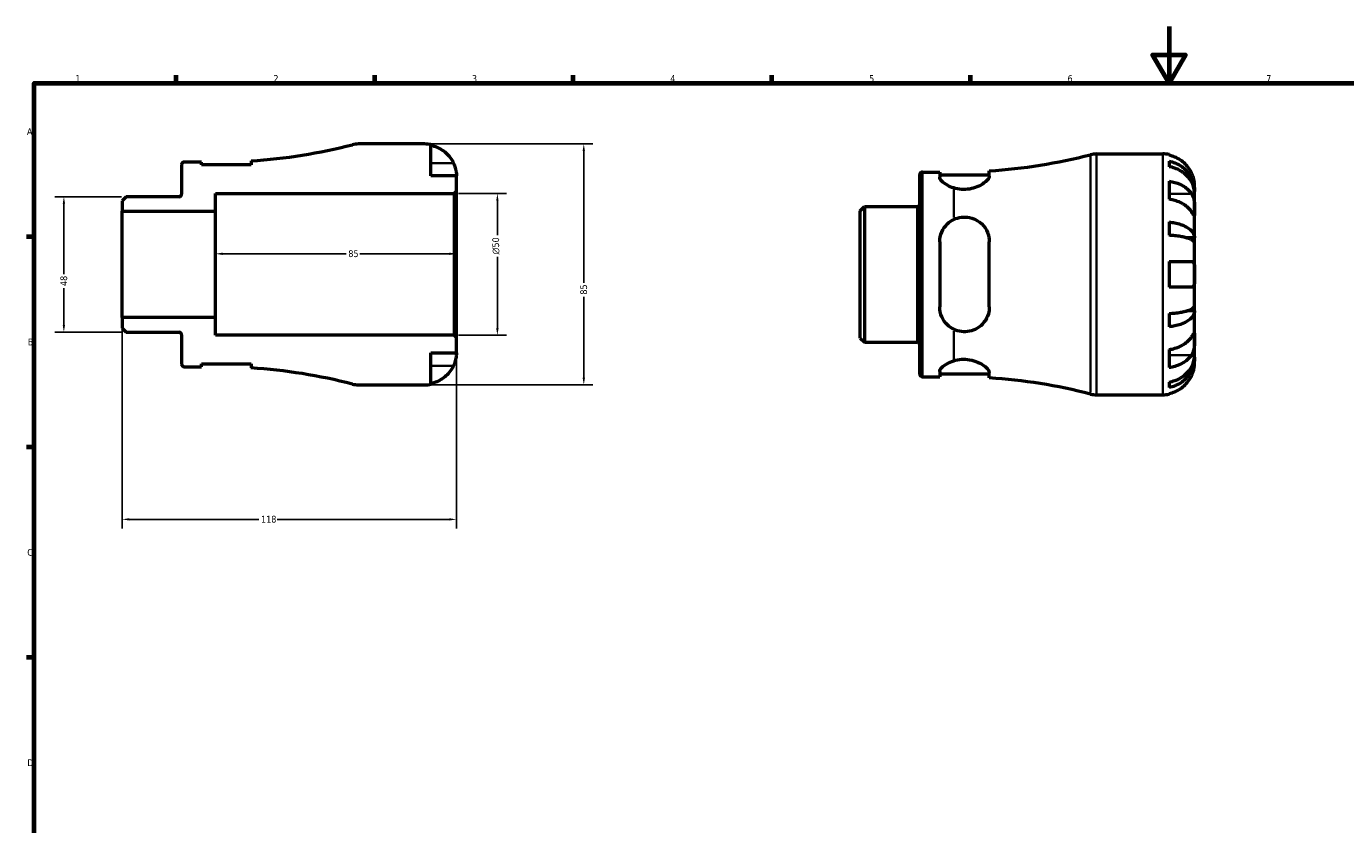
# Model space of a CAD drawing. Header units: millimetres. Extents: x -59 to 906, y -43 to 594.
# Tile 3 of 5: x 17 to 483, y 312 to 594. Entities that reach past the tile are written whole.
import ezdxf

# ---------------------------------------------------------------- set-up
doc = ezdxf.new("R2010")
doc.units = ezdxf.units.MM
for name, color, linetype, lineweight in [('Border (ANSI)', 7, 'Continuous', 70), ('Dimension (ANSI)', 7, 'Continuous', 25), ('Visible (ANSI)', 7, 'Continuous', 50), ('Visible Narrow (ANSI)', 7, 'Continuous', 35)]:
    doc.layers.add(name, color=color, linetype=linetype, lineweight=lineweight)
doc.styles.add('Note Text (ANSI)', font='tahoma.ttf')
doc.dimstyles.new('Default - mm (ANSI)', dxfattribs={"dimtxt": 2.4, "dimasz": 2.5, "dimexe": 3.175, "dimexo": 1.6002, "dimgap": 0.8, "dimtad": 0, "dimtoh": 1, "dimdec": 0, "dimrnd": 1e-08, "dimzin": 4, "dimdsep": 46, "dimtxsty": 'Note Text (ANSI)', "dimcen": 0.09, "dimdle": 10, "dimclrd": 256, "dimclre": 256, "dimclrt": 5, "dimadec": 1, "dimazin": 1, "dimtfac": 1.27, "dimtofl": 0, "dimtmove": 0, "dimatfit": 3, "dimfxl": 1, "dimtolj": 1, "dimtzin": 4, "dimlwd": -1, "dimlwe": -1, "dimarcsym": 0})

# ---------------------------------------------------------------- blocks, each defined once
blk = doc.blocks.new('Borders Default Border')
at = {"layer": 'Border (ANSI)'}
for p, q in [((70.08, 574), (70.08, 576.8)), ((140.17, 574), (140.17, 576.8)), ((210.25, 574), (210.25, 576.8)), ((280.33, 574), (280.33, 576.8)), ((350.42, 574), (350.42, 576.8)), ((20, 519.75), (17.2, 519.75)), ((20, 445.5), (17.2, 445.5)), ((20, 371.25), (17.2, 371.25))]:
    blk.add_line(p, q, dxfattribs=at)
at = {"layer": 'Border (ANSI)', "flags": 128}
for points in [[(420.5, 594), (420.5, 574), (414.73, 584), (426.27, 584), (420.5, 574)], [(20, 20), (20, 574), (821, 574), (821, 20), (20, 20)]]:
    blk.add_lwpolyline(points, dxfattribs=at)
at = {"layer": 'Border (ANSI)', "color": 5, "true_color": 0x0000ff, "char_height": 2.4, "attachment_point": 7, "style": 'Note Text (ANSI)'}
for s, insert in [('1', (34.5, 574.4)), ('2', (104.4, 574.4)), ('3', (174.46, 574.35)), ('4', (244.45, 574.4)), ('5', (314.67, 574.35)), ('6', (384.69, 574.35)), ('7', (454.8, 574.4)), ('A', (17.38, 555.68)), ('B', (17.67, 481.43)), ('C', (17.51, 407.13)), ('D', (17.52, 332.93))]:
    blk.add_mtext(s, dxfattribs=dict(at, insert=insert))
blk = doc.blocks.new('*D7')
at = {"layer": 'Defpoints', "color": 0, "transparency": 16777216}
for p in [(52.43, 533.9), (30.43, 486.1), (52.43, 486.1)]:
    blk.add_point(p, dxfattribs=at)
at = {"layer": 'Dimension (ANSI)', "transparency": 16777216}
for p, q in [((50.83, 533.9), (27.26, 533.9)), ((30.43, 531.4), (30.43, 506.6)), ((30.43, 488.6), (30.43, 501.58)), ((50.83, 486.1), (27.26, 486.1))]:
    blk.add_line(p, q, dxfattribs=at)
for points in [[(30.02, 531.4), (30.85, 531.4), (30.43, 533.9)], [(30.02, 488.6), (30.85, 488.6), (30.43, 486.1)]]:
    blk.add_solid(points, dxfattribs=at)
at = {"layer": 'Dimension (ANSI)', "color": 5, "transparency": 16777216, "insert": (29.18, 502.38), "char_height": 2.4, "attachment_point": 1, "rotation": 90, "style": 'Note Text (ANSI)'}
blk.add_mtext('\\A1;48', dxfattribs=at)
blk = doc.blocks.new('*D8')
at = {"layer": 'Defpoints', "color": 0, "transparency": 16777216}
for p in [(169, 513.74), (84, 510), (169, 510)]:
    blk.add_point(p, dxfattribs=at)
at = {"layer": 'Dimension (ANSI)', "transparency": 16777216}
for p, q in [((86.5, 513.74), (130.04, 513.74)), ((166.5, 513.74), (134.95, 513.74))]:
    blk.add_line(p, q, dxfattribs=at)
for points in [[(86.5, 514.16), (86.5, 513.32), (84, 513.74)], [(166.5, 514.16), (166.5, 513.32), (169, 513.74)]]:
    blk.add_solid(points, dxfattribs=at)
at = {"layer": 'Dimension (ANSI)', "color": 5, "transparency": 16777216, "insert": (130.84, 514.99), "char_height": 2.4, "attachment_point": 1, "style": 'Note Text (ANSI)'}
blk.add_mtext('\\A1;85', dxfattribs=at)
blk = doc.blocks.new('*D9')
at = {"layer": 'Defpoints', "color": 0, "transparency": 16777216}
for p in [(168.15, 535), (183.44, 535), (168.15, 485)]:
    blk.add_point(p, dxfattribs=at)
at = {"layer": 'Dimension (ANSI)', "transparency": 16777216}
for p, q in [((169.75, 535), (186.62, 535)), ((183.44, 532.5), (183.44, 520.33)), ((183.44, 487.5), (183.44, 512.67)), ((169.75, 485), (186.62, 485))]:
    blk.add_line(p, q, dxfattribs=at)
for points in [[(183.03, 532.5), (183.86, 532.5), (183.44, 535)], [(183.03, 487.5), (183.86, 487.5), (183.44, 485)]]:
    blk.add_solid(points, dxfattribs=at)
at = {"layer": 'Dimension (ANSI)', "color": 5, "transparency": 16777216, "insert": (181.64, 513.47), "char_height": 2.4, "attachment_point": 1, "rotation": 90, "style": 'Note Text (ANSI)'}
blk.add_mtext('\\A1;{\\fAIGDT|b0|i0;\\H2.4000;\\ln}\\fTahoma|b0|i0;\\H2.4000;50', dxfattribs=at)
blk = doc.blocks.new('*D10')
at = {"layer": 'Defpoints', "color": 0, "transparency": 16777216}
for p in [(157.75, 552.5), (157.75, 467.5), (213.94, 467.5)]:
    blk.add_point(p, dxfattribs=at)
at = {"layer": 'Dimension (ANSI)', "transparency": 16777216}
for p, q in [((159.35, 552.5), (217.12, 552.5)), ((213.94, 550), (213.94, 503.46)), ((213.94, 470), (213.94, 498.54)), ((159.35, 467.5), (217.12, 467.5))]:
    blk.add_line(p, q, dxfattribs=at)
for points in [[(213.52, 550), (214.36, 550), (213.94, 552.5)], [(213.52, 470), (214.36, 470), (213.94, 467.5)]]:
    blk.add_solid(points, dxfattribs=at)
at = {"layer": 'Dimension (ANSI)', "color": 5, "transparency": 16777216, "insert": (212.69, 499.34), "char_height": 2.4, "attachment_point": 1, "rotation": 90, "style": 'Note Text (ANSI)'}
blk.add_mtext('\\A1;85', dxfattribs=at)
blk = doc.blocks.new('*D11')
at = {"layer": 'Defpoints', "color": 0, "transparency": 16777216}
for p in [(51, 491.25), (169, 484.15), (51, 420.01)]:
    blk.add_point(p, dxfattribs=at)
at = {"layer": 'Dimension (ANSI)', "transparency": 16777216}
for p, q in [((51, 489.65), (51, 416.84)), ((169, 482.55), (169, 416.84)), ((53.5, 420.01), (99.24, 420.01)), ((166.5, 420.01), (105.76, 420.01))]:
    blk.add_line(p, q, dxfattribs=at)
for points in [[(53.5, 420.43), (53.5, 419.6), (51, 420.01)], [(166.5, 420.43), (166.5, 419.6), (169, 420.01)]]:
    blk.add_solid(points, dxfattribs=at)
at = {"layer": 'Dimension (ANSI)', "color": 5, "transparency": 16777216, "insert": (100.04, 421.27), "char_height": 2.4, "attachment_point": 1, "style": 'Note Text (ANSI)'}
blk.add_mtext('\\A1;118', dxfattribs=at)

msp = doc.modelspace()

# ---------------------------------------------------------------- linework, layer by layer
at = {"layer": 'Visible (ANSI)'}
for p, q in [((157.75, 552.5), (134.39, 552.5)), ((160, 541.25), (160, 552.27)), ((72, 545.2), (72, 534.83)), ((79.05, 546.12), (72.92, 546.12)), ((79.05, 545.12), (79.05, 546.12)), ((96.55, 545.12), (79.05, 545.12)), ((96.55, 546.53), (96.55, 545.12)), ((394.92, 548.98), (418.28, 548.98)), ((420.53, 548.76), (420.53, 548.51)), ((420.53, 546.44), (420.53, 544.49)), ((169, 541.25), (160, 541.25)), ((169, 535.85), (169, 541.25)), ((332.53, 471.28), (332.53, 541.68)), ((333.46, 542.61), (339.58, 542.61)), ((339.58, 542.61), (339.58, 540.73)), ((339.58, 541.61), (357.08, 541.61)), ((357.08, 541.16), (357.08, 543.01)), ((168.15, 535), (169, 535.85)), ((169, 484.15), (169, 535.85)), ((420.53, 539.39), (420.53, 533.02)), ((429.53, 535.72), (429.5, 535.72)), ((429.53, 535.72), (429.53, 537.73)), ((429.53, 534.96), (429.53, 535.72)), ((52.43, 533.9), (51, 532.47)), ((51, 532.47), (51, 528.75)), ((71.07, 533.9), (52.43, 533.9)), ((84, 528.75), (84, 535)), ((84, 535), (168.15, 535)), ((168.15, 535), (168.15, 485)), ((429.53, 528.58), (429.53, 534.96)), ((51, 528.75), (84, 528.75)), ((51, 491.25), (51, 528.75)), ((84, 491.25), (84, 528.75)), ((311.53, 528.95), (312.97, 530.38)), ((311.53, 484.01), (311.53, 528.95)), ((312.97, 530.38), (331.61, 530.38)), ((312.97, 530.38), (312.97, 482.58)), ((429.53, 519.36), (429.53, 528.58)), ((420.53, 524.98), (420.53, 520.28)), ((339.58, 517.98), (339.58, 494.98)), ((357.08, 494.98), (357.08, 517.98)), ((429.53, 519.36), (426.8, 519.36)), ((429.53, 517.51), (429.53, 519.36)), ((429.53, 506.48), (429.53, 517.51)), ((420.53, 510.98), (420.53, 501.98)), ((420.53, 510.98), (428.46, 510.98)), ((429.53, 495.45), (429.53, 506.48)), ((428.46, 501.98), (420.53, 501.98)), ((429.53, 493.61), (426.8, 493.61)), ((429.53, 493.61), (429.53, 495.45)), ((429.53, 484.39), (429.53, 493.61)), ((84, 491.25), (51, 491.25)), ((51, 491.25), (51, 487.53)), ((84, 485), (84, 491.25)), ((420.53, 492.68), (420.53, 487.99)), ((51, 487.53), (52.43, 486.1)), ((52.43, 486.1), (71.07, 486.1)), ((72, 485.17), (72, 474.8)), ((168.15, 485), (84, 485)), ((169, 484.15), (168.15, 485)), ((429.53, 478.01), (429.53, 484.39)), ((169, 478.75), (169, 484.15)), ((311.53, 484.01), (312.97, 482.58)), ((312.97, 482.58), (331.61, 482.58)), ((420.53, 479.94), (420.53, 473.58)), ((160, 467.73), (160, 478.75)), ((160, 478.75), (169, 478.75)), ((429.53, 477.24), (429.5, 477.24)), ((429.53, 477.24), (429.53, 478.01)), ((429.53, 475.23), (429.53, 477.24)), ((72.92, 473.88), (79.05, 473.88)), ((79.05, 473.88), (79.05, 474.88)), ((79.05, 474.88), (96.55, 474.88)), ((96.55, 474.88), (96.55, 473.47)), ((333.46, 470.36), (339.58, 470.36)), ((339.58, 472.24), (339.58, 470.36)), ((339.58, 471.36), (357.08, 471.36)), ((357.08, 469.95), (357.08, 471.81)), ((134.39, 467.5), (157.75, 467.5)), ((420.53, 468.47), (420.53, 466.53)), ((394.92, 463.98), (418.28, 463.98)), ((420.53, 464.45), (420.53, 464.21))]:
    msp.add_line(p, q, dxfattribs=at)
for centre, radius, start, end in [((84, 739.94), 193.81, 273.7127, 284.4215), ((134.39, 544), 8.5, 90, 104.4215), ((157.75, 541.25), 11.25, 78.463, 90), ((72.92, 545.2), 0.925, 90, 180), ((344.53, 736.42), 193.81, 273.7127, 284.4215), ((394.92, 540.48), 8.5, 90, 104.4215), ((418.28, 537.73), 11.25, 78.463, 90), ((333.46, 541.68), 0.925, 90, 180), ((71.07, 534.83), 0.925, 270, 0), ((331.61, 531.31), 0.925, 270, 0), ((71.07, 485.17), 0.925, 0, 90), ((331.61, 481.66), 0.925, 0, 90), ((72.92, 474.8), 0.925, 180, 270), ((84, 280.06), 193.81, 75.5785, 86.2873), ((333.46, 471.28), 0.925, 180, 270), ((134.39, 476), 8.5, 255.5785, 270), ((157.75, 478.75), 11.25, 270, 281.537), ((344.53, 276.54), 193.81, 75.5785, 86.2873), ((394.92, 472.48), 8.5, 255.5785, 270), ((418.28, 475.23), 11.25, 270, 281.537)]:
    msp.add_arc(centre, radius, start, end, dxfattribs=at)
for points, knots in [([(160, 552.03), (160.72, 551.88), (161.42, 551.66), (162.68, 551.14), (163.36, 550.78), (164.62, 549.94), (165.2, 549.45), (166.18, 548.46), (166.67, 547.87), (167.42, 546.76), (167.7, 546.25), (167.93, 545.75)], [0.2134384, 0.2134384, 0.2134384, 0.2134384, 0.4155998, 0.4155998, 0.6240004, 0.6240004, 0.8324011, 0.8324011, 1.0417882, 1.0417882, 1.2012424, 1.2012424, 1.2012424, 1.2012424]), ([(167.93, 545.75), (168, 545.59), (168.07, 545.44), (168.25, 545.02), (168.35, 544.75), (168.53, 544.2), (168.62, 543.92), (168.79, 543.23), (168.86, 542.85), (168.96, 542.13), (168.98, 541.81), (169, 541.37), (169, 541.25), (169, 541.25)], [-0.7196887, -0.7196887, -0.7196887, -0.7196887, -0.6691335, -0.6691335, -0.5844829, -0.5844829, -0.490085, -0.490085, -0.3476599, -0.3476599, -0.1782767, -0.1782767, 0, 0, 0, 0]), ([(428.46, 542.23), (428.23, 542.73), (427.95, 543.24), (427.21, 544.36), (426.72, 544.95), (425.73, 545.93), (425.15, 546.42), (423.89, 547.27), (423.22, 547.62), (421.95, 548.14), (421.25, 548.37), (420.53, 548.51)], [5.5022719, 5.5022719, 5.5022719, 5.5022719, 5.6617261, 5.6617261, 5.8711132, 5.8711132, 6.0795138, 6.0795138, 6.2879145, 6.2879145, 6.4900758, 6.4900758, 6.4900758, 6.4900758]), ([(420.53, 546.44), (421.25, 546.3), (421.96, 546.08), (423.22, 545.57), (423.9, 545.23), (425.15, 544.41), (425.74, 543.94), (426.72, 542.99), (427.21, 542.42), (428.05, 541.2), (428.41, 540.54), (428.94, 539.29), (429.17, 538.58), (429.46, 537.14), (429.53, 536.4), (429.53, 535.72)], [0.213434, 0.213434, 0.213434, 0.213434, 0.41601, 0.41601, 0.624348, 0.624348, 0.832687, 0.832687, 1.041572, 1.041572, 1.250457, 1.250457, 1.460128, 1.460128, 1.669799, 1.669799, 1.669799, 1.669799]), ([(344.53, 536.97), (343.67, 537.23), (342.9, 537.57), (341.45, 538.36), (340.76, 538.87), (339.82, 539.87), (339.58, 540.34), (339.58, 540.73)], [0.383727, 0.383727, 0.383727, 0.383727, 0.665403, 0.665403, 1.028814, 1.028814, 1.392226, 1.392226, 1.392226, 1.392226]), ([(357.08, 541.16), (357.08, 541.14), (357.08, 541.12), (357.06, 540.84), (356.95, 540.55), (356.43, 539.77), (355.9, 539.24), (354.52, 538.24), (353.67, 537.75), (351.89, 537.03), (351, 536.77), (349.13, 536.45), (348.2, 536.4), (346.3, 536.53), (345.38, 536.71), (344.53, 536.97)], [-1.86109, -1.86109, -1.86109, -1.86109, -1.843104, -1.843104, -1.602825, -1.602825, -1.229474, -1.229474, -0.870399, -0.870399, -0.574914, -0.574914, -0.293334, -0.293334, -0.000071, -0.000071, -0.000071, -0.000071]), ([(429.53, 534.96), (429.53, 535.56), (429.46, 536.22), (429.17, 537.5), (428.94, 538.13), (428.41, 539.25), (428.05, 539.83), (427.21, 540.92), (426.72, 541.42), (425.74, 542.27), (425.15, 542.69), (423.9, 543.42), (423.22, 543.72), (421.96, 544.18), (421.25, 544.37), (420.53, 544.49)], [5.016117, 5.016117, 5.016117, 5.016117, 5.225788, 5.225788, 5.435459, 5.435459, 5.644344, 5.644344, 5.853229, 5.853229, 6.061567, 6.061567, 6.269906, 6.269906, 6.472482, 6.472482, 6.472482, 6.472482]), ([(429.53, 537.73), (429.53, 537.73), (429.53, 537.79), (429.53, 538.01), (429.52, 538.19), (429.48, 538.73), (429.43, 539.13), (429.28, 539.9), (429.2, 540.22), (429.02, 540.82), (428.93, 541.09), (428.73, 541.63), (428.61, 541.91), (428.48, 542.2), (428.47, 542.22), (428.46, 542.23)], [-3.126213, -3.126213, -3.126213, -3.126213, -3.0059213, -3.0059213, -2.8729567, -2.8729567, -2.6978937, -2.6978937, -2.583387, -2.583387, -2.4954757, -2.4954757, -2.4031024, -2.4031024, -2.3983168, -2.3983168, -2.3983168, -2.3983168]), ([(420.53, 539.39), (421.25, 539.28), (421.95, 539.12), (423.22, 538.75), (423.89, 538.5), (425.15, 537.91), (425.73, 537.56), (426.72, 536.86), (427.21, 536.45), (427.95, 535.66), (428.23, 535.3), (428.46, 534.94)], [0.2134384, 0.2134384, 0.2134384, 0.2134384, 0.4155998, 0.4155998, 0.6240004, 0.6240004, 0.8324011, 0.8324011, 1.0417882, 1.0417882, 1.2012424, 1.2012424, 1.2012424, 1.2012424]), ([(428.46, 528.58), (428.23, 528.93), (427.95, 529.29), (427.21, 530.08), (426.72, 530.5), (425.73, 531.2), (425.15, 531.54), (423.89, 532.14), (423.22, 532.39), (421.95, 532.76), (421.25, 532.92), (420.53, 533.02)], [5.5022719, 5.5022719, 5.5022719, 5.5022719, 5.6617261, 5.6617261, 5.8711132, 5.8711132, 6.0795138, 6.0795138, 6.2879145, 6.2879145, 6.4900758, 6.4900758, 6.4900758, 6.4900758]), ([(428.46, 534.94), (428.52, 534.85), (428.58, 534.76), (428.76, 534.44), (428.87, 534.2), (429.07, 533.67), (429.15, 533.38), (429.33, 532.63), (429.39, 532.17), (429.5, 531.14), (429.52, 530.58), (429.53, 529.5), (429.53, 529), (429.53, 528.58)], [-0.7247441, -0.7247441, -0.7247441, -0.7247441, -0.6829269, -0.6829269, -0.5894676, -0.5894676, -0.4901439, -0.4901439, -0.3493352, -0.3493352, -0.178565, -0.178565, 0, 0, 0, 0]), ([(344.53, 525.86), (345.38, 526.27), (346.3, 526.55), (348.22, 526.78), (349.17, 526.74), (351.13, 526.34), (352.1, 525.95), (354.02, 524.75), (354.91, 523.88), (356.27, 521.86), (356.75, 520.69), (357.04, 518.97), (357.08, 518.48), (357.08, 517.98)], [-2.069306, -2.069306, -2.069306, -2.069306, -1.774746, -1.774746, -1.487345, -1.487345, -1.162808, -1.162808, -0.762852, -0.762852, -0.357726, -0.357726, -0.200977, -0.200977, -0.200977, -0.200977]), ([(429.53, 528.58), (429.53, 528.34), (429.53, 528.13), (429.53, 527.75), (429.53, 527.6), (429.51, 527.33), (429.48, 527.26), (429.38, 527.27), (429.31, 527.34), (429.13, 527.58), (429.04, 527.71), (428.84, 528.01), (428.73, 528.18), (428.56, 528.44), (428.51, 528.51), (428.46, 528.58)], [0, 0, 0, 0, 0.1023049, 0.1023049, 0.2116531, 0.2116531, 0.3586874, 0.3586874, 0.4986154, 0.4986154, 0.596139, 0.596139, 0.690343, 0.690343, 0.7235503, 0.7235503, 0.7235503, 0.7235503]), ([(339.58, 517.98), (339.58, 519.13), (339.82, 520.33), (340.76, 522.52), (341.45, 523.51), (342.9, 524.9), (343.67, 525.45), (344.53, 525.86)], [1.336609, 1.336609, 1.336609, 1.336609, 1.700021, 1.700021, 2.063432, 2.063432, 2.345108, 2.345108, 2.345108, 2.345108]), ([(420.53, 524.98), (421.25, 524.9), (421.96, 524.79), (423.22, 524.52), (423.9, 524.34), (425.15, 523.92), (425.74, 523.67), (426.72, 523.17), (427.21, 522.87), (428.05, 522.23), (428.41, 521.89), (428.94, 521.23), (429.17, 520.86), (429.46, 520.1), (429.53, 519.71), (429.53, 519.36)], [0.213434, 0.213434, 0.213434, 0.213434, 0.41601, 0.41601, 0.624348, 0.624348, 0.832687, 0.832687, 1.041572, 1.041572, 1.250457, 1.250457, 1.460128, 1.460128, 1.669799, 1.669799, 1.669799, 1.669799]), ([(429.53, 517.51), (429.53, 517.69), (429.46, 517.88), (429.17, 518.25), (428.94, 518.43), (428.41, 518.76), (428.05, 518.93), (427.21, 519.24), (426.72, 519.39), (425.74, 519.64), (425.15, 519.76), (423.9, 519.97), (423.22, 520.06), (421.96, 520.19), (421.25, 520.25), (420.53, 520.28)], [5.016117, 5.016117, 5.016117, 5.016117, 5.225788, 5.225788, 5.435459, 5.435459, 5.644344, 5.644344, 5.853229, 5.853229, 6.061567, 6.061567, 6.269906, 6.269906, 6.472482, 6.472482, 6.472482, 6.472482]), ([(428.46, 510.98), (428.56, 510.98), (428.65, 510.97), (428.82, 510.91), (428.9, 510.86), (429.06, 510.73), (429.13, 510.62), (429.32, 510.27), (429.39, 509.97), (429.5, 509.2), (429.52, 508.73), (429.53, 507.67), (429.53, 507.08), (429.53, 506.48)], [-0.7287781, -0.7287781, -0.7287781, -0.7287781, -0.6586458, -0.6586458, -0.5894874, -0.5894874, -0.5028286, -0.5028286, -0.3478233, -0.3478233, -0.1787056, -0.1787056, 0, 0, 0, 0]), ([(429.53, 506.48), (429.53, 506.06), (429.53, 505.65), (429.53, 504.76), (429.52, 504.3), (429.47, 503.51), (429.43, 503.18), (429.3, 502.66), (429.22, 502.47), (429.04, 502.23), (428.97, 502.15), (428.81, 502.05), (428.73, 502.02), (428.58, 501.99), (428.52, 501.98), (428.46, 501.98)], [0, 0, 0, 0, 0.1255823, 0.1255823, 0.2775869, 0.2775869, 0.4156583, 0.4156583, 0.5355886, 0.5355886, 0.6106285, 0.6106285, 0.6783071, 0.6783071, 0.7205994, 0.7205994, 0.7205994, 0.7205994]), ([(344.53, 487.1), (343.67, 487.52), (342.9, 488.07), (341.45, 489.46), (340.76, 490.44), (339.82, 492.63), (339.58, 493.83), (339.58, 494.98)], [0.383727, 0.383727, 0.383727, 0.383727, 0.665403, 0.665403, 1.028814, 1.028814, 1.392226, 1.392226, 1.392226, 1.392226]), ([(357.08, 494.98), (357.08, 494.93), (357.08, 494.87), (357.06, 494.05), (356.95, 493.3), (356.43, 491.48), (355.9, 490.45), (354.52, 488.7), (353.67, 487.96), (351.89, 486.93), (351, 486.59), (349.13, 486.22), (348.2, 486.18), (346.3, 486.41), (345.38, 486.69), (344.53, 487.1)], [-1.861018, -1.861018, -1.861018, -1.861018, -1.843071, -1.843071, -1.602839, -1.602839, -1.229482, -1.229482, -0.87039, -0.87039, -0.574895, -0.574895, -0.293318, -0.293318, 0, 0, 0, 0]), ([(420.53, 492.68), (421.25, 492.72), (421.96, 492.77), (423.22, 492.91), (423.9, 492.99), (425.15, 493.21), (425.74, 493.33), (426.72, 493.57), (427.21, 493.72), (428.05, 494.04), (428.41, 494.21), (428.94, 494.53), (429.17, 494.71), (429.46, 495.09), (429.53, 495.28), (429.53, 495.45)], [0.213434, 0.213434, 0.213434, 0.213434, 0.41601, 0.41601, 0.624348, 0.624348, 0.832687, 0.832687, 1.041572, 1.041572, 1.250457, 1.250457, 1.460128, 1.460128, 1.669799, 1.669799, 1.669799, 1.669799]), ([(429.53, 493.61), (429.53, 493.25), (429.46, 492.86), (429.17, 492.1), (428.94, 491.73), (428.41, 491.08), (428.05, 490.74), (427.21, 490.09), (426.72, 489.8), (425.74, 489.3), (425.15, 489.05), (423.9, 488.62), (423.22, 488.44), (421.96, 488.17), (421.25, 488.06), (420.53, 487.99)], [5.016117, 5.016117, 5.016117, 5.016117, 5.225788, 5.225788, 5.435459, 5.435459, 5.644344, 5.644344, 5.853229, 5.853229, 6.061567, 6.061567, 6.269906, 6.269906, 6.472482, 6.472482, 6.472482, 6.472482]), ([(420.53, 479.94), (421.25, 480.05), (421.95, 480.2), (423.22, 480.58), (423.89, 480.83), (425.15, 481.42), (425.73, 481.77), (426.72, 482.47), (427.21, 482.88), (427.95, 483.67), (428.23, 484.03), (428.46, 484.39)], [0.2134384, 0.2134384, 0.2134384, 0.2134384, 0.4155998, 0.4155998, 0.6240004, 0.6240004, 0.8324011, 0.8324011, 1.0417882, 1.0417882, 1.2012424, 1.2012424, 1.2012424, 1.2012424]), ([(428.46, 484.39), (428.52, 484.47), (428.58, 484.56), (428.76, 484.83), (428.87, 484.99), (429.07, 485.29), (429.15, 485.42), (429.33, 485.64), (429.39, 485.71), (429.5, 485.7), (429.52, 485.58), (429.53, 485.14), (429.53, 484.81), (429.53, 484.39)], [-0.7247441, -0.7247441, -0.7247441, -0.7247441, -0.6829269, -0.6829269, -0.5894676, -0.5894676, -0.4901439, -0.4901439, -0.3493352, -0.3493352, -0.178565, -0.178565, 0, 0, 0, 0]), ([(429.53, 484.39), (429.53, 484.14), (429.53, 483.88), (429.53, 483.28), (429.53, 482.95), (429.51, 482.14), (429.48, 481.65), (429.38, 480.7), (429.31, 480.24), (429.13, 479.51), (429.04, 479.22), (428.84, 478.7), (428.73, 478.46), (428.56, 478.17), (428.51, 478.09), (428.46, 478.02)], [0, 0, 0, 0, 0.1023049, 0.1023049, 0.2116531, 0.2116531, 0.3586874, 0.3586874, 0.4986154, 0.4986154, 0.596139, 0.596139, 0.690343, 0.690343, 0.7235503, 0.7235503, 0.7235503, 0.7235503]), ([(169, 478.75), (169, 478.75), (169, 478.7), (169, 478.47), (168.99, 478.29), (168.95, 477.75), (168.9, 477.35), (168.75, 476.58), (168.67, 476.26), (168.49, 475.66), (168.4, 475.4), (168.2, 474.85), (168.08, 474.57), (167.94, 474.28), (167.94, 474.26), (167.93, 474.25)], [-3.126213, -3.126213, -3.126213, -3.126213, -3.0059213, -3.0059213, -2.8729567, -2.8729567, -2.6978937, -2.6978937, -2.583387, -2.583387, -2.4954757, -2.4954757, -2.4031024, -2.4031024, -2.3983168, -2.3983168, -2.3983168, -2.3983168]), ([(339.58, 472.24), (339.58, 472.62), (339.82, 473.1), (340.76, 474.09), (341.45, 474.61), (342.9, 475.39), (343.67, 475.73), (344.53, 476)], [1.336609, 1.336609, 1.336609, 1.336609, 1.700021, 1.700021, 2.063432, 2.063432, 2.345108, 2.345108, 2.345108, 2.345108]), ([(344.53, 476), (345.38, 476.26), (346.3, 476.44), (348.22, 476.56), (349.17, 476.51), (351.13, 476.17), (352.1, 475.87), (354.02, 475.04), (354.91, 474.49), (356.27, 473.38), (356.75, 472.82), (357.04, 472.15), (357.08, 471.97), (357.08, 471.81)], [-2.069307, -2.069307, -2.069307, -2.069307, -1.774772, -1.774772, -1.487372, -1.487372, -1.162839, -1.162839, -0.762887, -0.762887, -0.357745, -0.357745, -0.200978, -0.200978, -0.200978, -0.200978]), ([(428.46, 478.02), (428.23, 477.67), (427.95, 477.31), (427.21, 476.52), (426.72, 476.1), (425.73, 475.4), (425.15, 475.06), (423.89, 474.46), (423.22, 474.21), (421.95, 473.84), (421.25, 473.68), (420.53, 473.58)], [5.5022719, 5.5022719, 5.5022719, 5.5022719, 5.6617261, 5.6617261, 5.8711132, 5.8711132, 6.0795138, 6.0795138, 6.2879145, 6.2879145, 6.4900758, 6.4900758, 6.4900758, 6.4900758]), ([(420.53, 468.47), (421.25, 468.6), (421.96, 468.79), (423.22, 469.24), (423.9, 469.55), (425.15, 470.27), (425.74, 470.69), (426.72, 471.54), (427.21, 472.05), (428.05, 473.14), (428.41, 473.72), (428.94, 474.83), (429.17, 475.46), (429.46, 476.75), (429.53, 477.41), (429.53, 478.01)], [0.213434, 0.213434, 0.213434, 0.213434, 0.41601, 0.41601, 0.624348, 0.624348, 0.832687, 0.832687, 1.041572, 1.041572, 1.250457, 1.250457, 1.460128, 1.460128, 1.669799, 1.669799, 1.669799, 1.669799]), ([(429.53, 477.24), (429.53, 476.57), (429.46, 475.83), (429.17, 474.38), (428.94, 473.67), (428.41, 472.42), (428.05, 471.77), (427.21, 470.54), (426.72, 469.98), (425.74, 469.02), (425.15, 468.55), (423.9, 467.73), (423.22, 467.39), (421.96, 466.88), (421.25, 466.67), (420.53, 466.53)], [5.016117, 5.016117, 5.016117, 5.016117, 5.225788, 5.225788, 5.435459, 5.435459, 5.644344, 5.644344, 5.853229, 5.853229, 6.061567, 6.061567, 6.269906, 6.269906, 6.472482, 6.472482, 6.472482, 6.472482]), ([(428.46, 470.73), (428.54, 470.89), (428.61, 471.04), (428.78, 471.46), (428.88, 471.73), (429.07, 472.28), (429.15, 472.56), (429.32, 473.25), (429.39, 473.63), (429.5, 474.35), (429.52, 474.67), (429.53, 475.11), (429.53, 475.23), (429.53, 475.23)], [-0.7196887, -0.7196887, -0.7196887, -0.7196887, -0.6691335, -0.6691335, -0.5844829, -0.5844829, -0.490085, -0.490085, -0.3476599, -0.3476599, -0.1782767, -0.1782767, 0, 0, 0, 0]), ([(167.93, 474.25), (167.7, 473.75), (167.42, 473.24), (166.67, 472.13), (166.18, 471.54), (165.2, 470.55), (164.62, 470.06), (163.36, 469.22), (162.68, 468.86), (161.42, 468.34), (160.72, 468.12), (160, 467.97)], [5.5022719, 5.5022719, 5.5022719, 5.5022719, 5.6617261, 5.6617261, 5.8711132, 5.8711132, 6.0795138, 6.0795138, 6.2879145, 6.2879145, 6.4900758, 6.4900758, 6.4900758, 6.4900758]), ([(420.53, 464.45), (421.25, 464.6), (421.95, 464.82), (423.22, 465.34), (423.89, 465.7), (425.15, 466.54), (425.73, 467.03), (426.72, 468.02), (427.21, 468.61), (427.95, 469.72), (428.23, 470.23), (428.46, 470.73)], [0.2134384, 0.2134384, 0.2134384, 0.2134384, 0.4155998, 0.4155998, 0.6240004, 0.6240004, 0.8324011, 0.8324011, 1.0417882, 1.0417882, 1.2012424, 1.2012424, 1.2012424, 1.2012424])]:
    msp.add_open_spline(points, degree=3, knots=knots, dxfattribs=at)
at = {"layer": 'Visible Narrow (ANSI)'}
for p, q in [((167.53, 545.75), (160.4, 545.75)), ((392.8, 464.77), (392.8, 548.19)), ((394.92, 548.46), (394.92, 464.51)), ((418.28, 464.51), (418.28, 548.46)), ((333.46, 542.16), (333.46, 470.8)), ((344.53, 526.53), (344.53, 536.54)), ((428.07, 534.94), (420.93, 534.94)), ((331.61, 482.88), (331.61, 530.09)), ((344.53, 476.43), (344.53, 486.44)), ((428.07, 478.02), (420.93, 478.02)), ((167.53, 474.25), (160.4, 474.25))]:
    msp.add_line(p, q, dxfattribs=at)

# ---------------------------------------------------------------- block references
msp.add_blockref('Borders Default Border', (0, 0))

# ---------------------------------------------------------------- dimensions: what is measured, and where the dimension line sits
at = {"layer": 'Dimension (ANSI)'}
for base, p1, p2, angle, override, picture, middle in [((213.94, 467.5), (157.75, 552.5), (157.75, 467.5), 270, {"dimgap": 0.8, "dimtoh": 0, "dimdec": 0, "dimtol": 0, "dimlim": 0, "dimtp": 0, "dimtm": 0, "dimtdec": 2, "dimatfit": 1}, '*D10', (213.94, 501)), ((30.43, 486.1), (52.43, 533.9), (52.43, 486.1), 90, {"dimgap": 0.8, "dimtoh": 0, "dimdec": 0, "dimtol": 0, "dimlim": 0, "dimtp": 0, "dimtm": 0, "dimtdec": 2, "dimatfit": 1}, '*D7', (30.43, 504.09)), ((169, 513.74), (84, 510), (169, 510), 180, {"dimgap": 0.8, "dimtoh": 0, "dimdec": 0, "dimse1": 1, "dimse2": 1, "dimtol": 0, "dimlim": 0, "dimtp": 0, "dimtm": 0, "dimtdec": 2, "dimatfit": 1}, '*D8', (132.5, 513.74)), ((51, 420.01), (169, 484.15), (51, 491.25), 180, {"dimgap": 0.8, "dimtoh": 0, "dimdec": 0, "dimtol": 0, "dimlim": 0, "dimtp": 0, "dimtm": 0, "dimtdec": 2, "dimatfit": 1}, '*D11', (102.5, 420.01))]:
    dim = msp.add_linear_dim(base=base, p1=p1, p2=p2, angle=angle, dimstyle='Default - mm (ANSI)', override=override, dxfattribs=at)
    dim.commit()
    dim.dimension.update_dxf_attribs({"geometry": picture, "text_midpoint": middle, "dimtype": 160})
dim = msp.add_linear_dim(base=(183.44, 535), p1=(168.15, 485), p2=(168.15, 535), angle=90, text='{\\fAIGDT|b0|i0;\\H2.4000;\\ln}\\fTahoma|b0|i0;\\H2.4000;<>', dimstyle='Default - mm (ANSI)', override={"dimgap": 0.8, "dimtoh": 0, "dimdec": 0, "dimtol": 0, "dimlim": 0, "dimtp": 0, "dimtm": 0, "dimtdec": 2, "dimatfit": 1}, dxfattribs=at)
dim.commit()
dim.dimension.update_dxf_attribs({"geometry": '*D9', "text_midpoint": (183.44, 516.5), "dimtype": 160})

doc.saveas('drawing.dxf')
